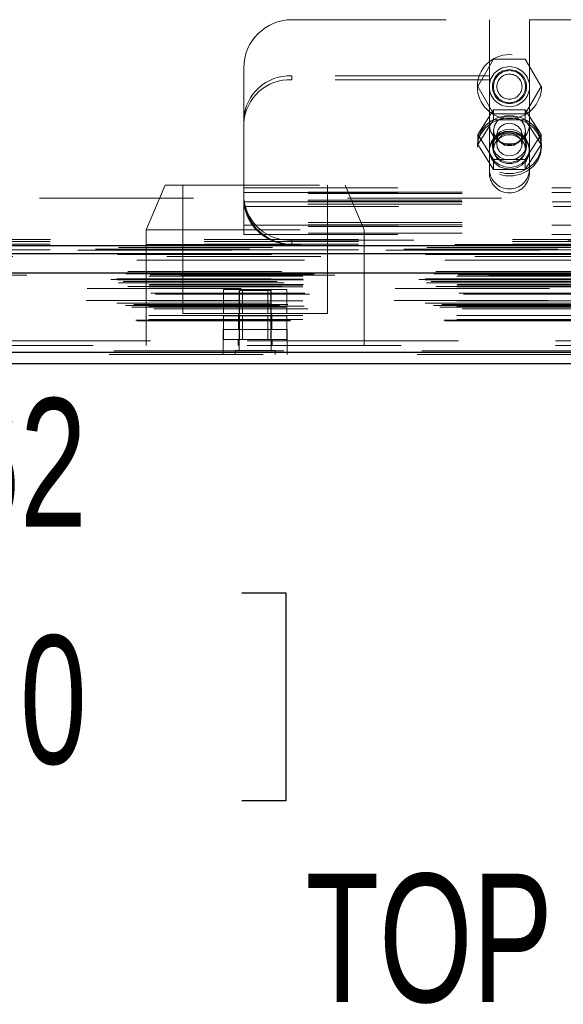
# Model space of a CAD drawing. Header units: inches. Extents: x 0.2 to 10.8, y 0.2 to 8.2.
# Tile 61 of 112: x 3.499 to 3.852, y 6.696 to 7.336. Entities that reach past the tile are written whole.
import ezdxf

# ---------------------------------------------------------------- set-up
doc = ezdxf.new("R2010")
doc.units = ezdxf.units.IN
doc.header["$MEASUREMENT"] = 0
doc.linetypes.add('HIDDEN', pattern=[0.075, 0.05, -0.025])
doc.layers.add('DIMENSIONS', color=140, linetype='Continuous')
doc.styles.add('SLDTEXTSTYLE0', font='TXT', dxfattribs={"width": 0.7})
doc.dimstyles.new('SLDDIMSTYLE1', dxfattribs={"dimtxt": 0.084961, "dimasz": 0.13, "dimexe": 0, "dimexo": 0.0625, "dimgap": 0.02124, "dimtad": 0, "dimtih": 1, "dimtoh": 1, "dimlfac": 12, "dimrnd": 1e-09, "dimzin": 12, "dimdsep": 46, "dimtxsty": 'SLDTEXTSTYLE0', "dimsah": 1, "dimcen": 0.09, "dimadec": 0, "dimazin": 3, "dimtfac": 1, "dimtmove": 0, "dimatfit": 0, "dimfxl": 0, "dimfrac": 2, "dimtolj": 1, "dimtzin": 12, "dimarcsym": 0})

# ---------------------------------------------------------------- blocks, each defined once
blk = doc.blocks.new('_D_11')
at = {"layer": 'DIMENSIONS'}
for p, q in [((2.91534, 7.16208), (2.91534, 6.83842)), ((3.04995, 7.08901), (3.04995, 6.83842)), ((2.91534, 6.96342), (2.66534, 6.96342)), ((3.04995, 6.96342), (3.27563, 6.96342)), ((3.39076, 6.96342), (3.36223, 6.96342)), ((3.36223, 6.96342), (3.36223, 6.82838)), ((3.64323, 6.96342), (3.67176, 6.96342)), ((3.67176, 6.96342), (3.67176, 6.82838)), ((3.36223, 6.82838), (3.39076, 6.82838)), ((3.67176, 6.82838), (3.64323, 6.82838))]:
    blk.add_line(p, q, dxfattribs=at)
for points in [[(2.91534, 6.96342), (2.78534, 6.98342), (2.78534, 6.94342)], [(3.04995, 6.96342), (3.17995, 6.94342), (3.17995, 6.98342)]]:
    blk.add_solid(points, dxfattribs=at)
at = {"layer": 'DIMENSIONS', "char_height": 0.083333, "attachment_point": 1, "style": 'SLDTEXTSTYLE0'}
for s, insert in [('1.62', (3.39076, 7.08986)), ('41.0', (3.39076, 6.93581))]:
    blk.add_mtext(s, dxfattribs=dict(at, insert=insert))

msp = doc.modelspace()

# ---------------------------------------------------------------- linework, layer by layer
at = {"color": 7, "linetype": 'HIDDEN', "lineweight": 18}
for p, q in [((3.6757579, 7.3358393), (3.8039038, 7.3358393)), ((3.8039038, 7.3358393), (3.8039038, 7.2993545)), ((3.8299454, 7.3358393), (3.8299454, 7.2993545)), ((3.8299454, 7.3358393), (4.0007371, 7.3358393)), ((3.6445079, 7.2710324), (3.6445079, 7.3045893)), ((3.7964287, 7.2923393), (3.8066766, 7.3100893)), ((3.8066766, 7.3100893), (3.8271726, 7.3100893)), ((3.8271726, 7.3100893), (3.8374205, 7.2923393)), ((3.6757579, 7.2993545), (3.6757579, 7.2968188)), ((3.8039038, 7.2993545), (3.6757579, 7.2993545)), ((3.8039038, 7.2968188), (3.8039038, 7.2993545)), ((4.0007371, 7.2993545), (3.8299454, 7.2993545)), ((3.8299454, 7.2968188), (3.8299454, 7.2993545)), ((3.8039038, 7.2968188), (3.6757579, 7.2968188)), ((3.8066766, 7.2745893), (3.7964287, 7.2923393)), ((3.8039038, 7.2354542), (3.8039038, 7.2968188)), ((3.8374205, 7.2923393), (3.8271726, 7.2745893)), ((3.8299454, 7.2354542), (3.8299454, 7.2968188)), ((4.0007371, 7.2968188), (3.8299454, 7.2968188)), ((3.8066766, 7.2772955), (3.7964287, 7.2612085)), ((3.8066766, 7.2707801), (3.8066766, 7.2772955)), ((3.8271726, 7.2772955), (3.8066766, 7.2772955)), ((3.8271726, 7.2745893), (3.8066766, 7.2745893)), ((3.8271726, 7.2707801), (3.8271726, 7.2772955)), ((3.8374205, 7.2612085), (3.8271726, 7.2772955)), ((3.6445079, 7.2684967), (3.6445079, 7.2710324)), ((3.6445079, 7.2015054), (3.6445079, 7.2684967)), ((3.8066766, 7.2707801), (3.7964287, 7.2546931)), ((3.8271726, 7.2707801), (3.8066766, 7.2707801)), ((3.8374205, 7.2546931), (3.8271726, 7.2707801)), ((3.7964287, 7.2546931), (3.7964287, 7.2612085)), ((3.7964287, 7.2612085), (3.8066766, 7.2451215)), ((3.8065079, 7.2637794), (3.8065079, 7.2516732)), ((3.8087621, 7.2612085), (3.8087621, 7.2546931)), ((3.8250871, 7.2546931), (3.8250871, 7.2612085)), ((3.8271726, 7.2451215), (3.8374205, 7.2612085)), ((3.8273413, 7.2516732), (3.8273413, 7.2637794)), ((3.8374205, 7.2546931), (3.8374205, 7.2612085)), ((3.7960913, 7.2546931), (3.7960913, 7.2531083)), ((3.7964287, 7.2546931), (3.8066766, 7.2386062)), ((3.8058829, 7.2546931), (3.8058829, 7.2531083)), ((3.8271726, 7.2386062), (3.8374205, 7.2546931)), ((3.8279663, 7.2531083), (3.8279663, 7.2546931)), ((3.8377579, 7.2531083), (3.8377579, 7.2546931)), ((3.8066766, 7.2451215), (3.8271726, 7.2451215)), ((3.8066766, 7.2386062), (3.8066766, 7.2451215)), ((3.8271726, 7.2386062), (3.8271726, 7.2451215)), ((3.8066766, 7.2386062), (3.8271726, 7.2386062)), ((3.5935293, 7.2284115), (3.5810293, 7.1992448)), ((3.5935293, 7.2284115), (3.710196, 7.2284115)), ((3.6049877, 7.2284115), (3.6049877, 7.1450782)), ((3.6987377, 7.1450782), (3.6987377, 7.2284115)), ((3.722696, 7.1992448), (3.710196, 7.2284115)), ((3.6445079, 7.2265893), (4.1861746, 7.2265893)), ((3.6445079, 7.2265893), (4.1861746, 7.2265893)), ((4.1861746, 7.223719), (3.6445079, 7.223719)), ((3.6445079, 7.2235893), (4.1861746, 7.2235893)), ((4.1861746, 7.2228757), (3.6445079, 7.2228757)), ((4.8118413, 7.2198393), (3.0188413, 7.2198393)), ((4.1861746, 7.217719), (3.6445079, 7.217719)), ((4.1861746, 7.2174379), (3.6445079, 7.2174379)), ((4.1860676, 7.2185225), (3.6446149, 7.2185225)), ((4.1860676, 7.2159868), (3.6446149, 7.2159868)), ((3.6447238, 7.2175893), (4.1859588, 7.2175893)), ((3.6452273, 7.2145893), (4.1854552, 7.2145893)), ((3.6452273, 7.2145893), (4.1854552, 7.2145893)), ((4.1861746, 7.2040411), (3.6445079, 7.2040411)), ((4.1861746, 7.2025901), (3.6445079, 7.2025901)), ((3.6445079, 7.202309), (4.1861746, 7.202309)), ((3.5810293, 7.1992448), (3.722696, 7.1992448)), ((3.5810293, 7.1992448), (3.5810293, 7.1242448)), ((4.1861746, 7.2015054), (3.6445079, 7.2015054)), ((3.6445079, 7.196309), (3.6445079, 7.2015054)), ((4.1861746, 7.1971522), (3.6445079, 7.1971522)), ((3.6445079, 7.196309), (4.1861746, 7.196309)), ((3.722696, 7.1242448), (3.722696, 7.1992448)), ((3.0188413, 7.193006), (4.8118413, 7.193006)), ((3.0188413, 7.193006), (4.8118413, 7.193006)), ((3.0188413, 7.1917381), (4.8118413, 7.1917381)), ((3.0188413, 7.190006), (4.8118413, 7.190006)), ((3.0189171, 7.193006), (4.8117654, 7.193006)), ((3.0189171, 7.193006), (4.8117654, 7.193006)), ((3.0189171, 7.193006), (4.8117654, 7.193006)), ((3.0189171, 7.193006), (4.8117654, 7.193006)), ((3.6757579, 7.190006), (3.6757579, 7.1925417)), ((4.1549246, 7.1925417), (3.6757579, 7.1925417)), ((4.8483095, 7.1868161), (2.9823315, 7.1868161)), ((4.8367869, 7.1860924), (2.9938515, 7.1860924)), ((3.0188413, 7.1863878), (4.8118413, 7.1863878)), ((2.9945613, 7.1819655), (4.8360806, 7.1819655)), ((4.8691666, 7.1722448), (2.9614752, 7.1722448)), ((2.9669179, 7.1712784), (4.863724, 7.1712784)), ((4.8635143, 7.1713053), (2.9671276, 7.1713053)), ((2.9678815, 7.1708269), (4.8627603, 7.1708269)), ((2.9678815, 7.1708269), (4.8627603, 7.1708269)), ((2.9836179, 7.170156), (4.8470239, 7.170156)), ((2.9836179, 7.170156), (4.8470239, 7.170156)), ((2.9896978, 7.1702264), (4.8409441, 7.1702264)), ((2.9896978, 7.1702264), (4.8409441, 7.1702264)), ((2.9904708, 7.1707736), (4.840171, 7.1707736)), ((2.9904708, 7.1707736), (4.840171, 7.1707736)), ((2.9580995, 7.1669774), (4.8725424, 7.1669774)), ((2.9580995, 7.1669774), (4.8725424, 7.1669774)), ((2.9621453, 7.1674027), (4.8684966, 7.1674027)), ((2.9622352, 7.1668931), (4.8684067, 7.1668931)), ((2.9631682, 7.1648397), (4.8674737, 7.1648397)), ((4.8662063, 7.1657888), (2.9644745, 7.1657888)), ((2.9707153, 7.1648087), (4.8599266, 7.1648087)), ((2.9827846, 7.1693129), (4.8478573, 7.1693129)), ((2.9827846, 7.1693129), (4.8478573, 7.1693129)), ((2.9827846, 7.1672393), (4.8478573, 7.1672393)), ((2.9827846, 7.1672393), (4.8478573, 7.1672393)), ((2.9832013, 7.1668226), (4.8474406, 7.1668226)), ((2.9832013, 7.163906), (4.8474406, 7.163906)), ((3.0035848, 7.1699115), (4.8270014, 7.1699115)), ((2.9691399, 7.1624392), (4.8614967, 7.1624392)), ((2.9827846, 7.1634893), (4.8478573, 7.1634893)), ((2.9827846, 7.1634893), (4.8478573, 7.1634893)), ((2.9827846, 7.1623162), (4.8478573, 7.1623162)), ((2.9840472, 7.1581452), (4.8466171, 7.1581452)), ((2.9870798, 7.1574702), (4.8435621, 7.1574702)), ((2.9870798, 7.1574702), (4.8435621, 7.1574702)), ((4.8428298, 7.1612057), (2.9878064, 7.1612057)), ((3.6313667, 7.1450782), (3.6313667, 7.1604948)), ((3.6416147, 7.1604948), (3.6313667, 7.1604948)), ((3.6622793, 7.1599115), (3.641446, 7.1599115)), ((3.641446, 7.1599115), (3.641446, 7.120849)), ((3.6416147, 7.1450782), (3.6416147, 7.1604948)), ((3.6621106, 7.1604948), (3.6416147, 7.1604948)), ((3.6437002, 7.1604948), (3.6437002, 7.1450782)), ((3.6600252, 7.1450782), (3.6600252, 7.1604948)), ((3.6621106, 7.1450782), (3.6621106, 7.1604948)), ((3.6723586, 7.1604948), (3.6621106, 7.1604948)), ((3.6622793, 7.120849), (3.6622793, 7.1599115)), ((3.6723586, 7.1450782), (3.6723586, 7.1604948)), ((4.8621287, 7.1516239), (2.9685198, 7.1516239)), ((2.9827846, 7.1531455), (4.8478573, 7.1531455)), ((4.8420924, 7.1534635), (2.9885587, 7.1534635)), ((2.9677319, 7.1501651), (4.86291, 7.1501651)), ((2.9717693, 7.1489969), (4.8588619, 7.1489969)), ((2.9730343, 7.1507494), (4.8576076, 7.1507494)), ((2.9827846, 7.1497005), (4.8478573, 7.1497005)), ((2.9837033, 7.1496936), (4.8469278, 7.1496936)), ((2.9861506, 7.1479739), (4.8444913, 7.1479739)), ((3.6049877, 7.1450782), (3.6518627, 7.1450782)), ((3.6410293, 7.1450782), (3.6410293, 7.1346615)), ((3.6518627, 7.1450782), (3.6987377, 7.1450782)), ((3.662696, 7.1346615), (3.662696, 7.1450782)), ((2.9743366, 7.1407325), (4.8563052, 7.1407325)), ((2.9750674, 7.1402998), (4.8555745, 7.1402998)), ((2.9827846, 7.1436657), (4.8478573, 7.1436657)), ((2.9827846, 7.1411331), (4.8478573, 7.1411331)), ((2.9827846, 7.1411331), (4.8478573, 7.1411331)), ((3.6313667, 7.1279948), (3.6313667, 7.1434115)), ((3.6416147, 7.1434115), (3.6313667, 7.1434115)), ((3.6416147, 7.1279948), (3.6416147, 7.1434115)), ((3.6621106, 7.1434115), (3.6416147, 7.1434115)), ((3.6437002, 7.1434115), (3.6437002, 7.1279948)), ((3.6600252, 7.1279948), (3.6600252, 7.1434115)), ((3.6621106, 7.1279948), (3.6621106, 7.1434115)), ((3.6723586, 7.1434115), (3.6621106, 7.1434115)), ((3.6723586, 7.1279948), (3.6723586, 7.1434115)), ((3.672696, 7.1346615), (3.6310293, 7.1346615)), ((3.6310293, 7.1346615), (3.6310293, 7.1279948)), ((3.672696, 7.1279948), (3.672696, 7.1346615)), ((3.0467514, 7.1272448), (4.7838348, 7.1272448)), ((3.0467514, 7.1272448), (4.7838348, 7.1272448)), ((4.7838348, 7.1272448), (3.0468071, 7.1272448)), ((4.7838348, 7.1272448), (3.0468071, 7.1272448)), ((3.672696, 7.1279948), (3.6310293, 7.1279948)), ((3.6310293, 7.1279948), (3.6310293, 7.1242448)), ((3.640821, 7.1279948), (3.640821, 7.1242448)), ((3.6629043, 7.1242448), (3.6629043, 7.1279948)), ((3.672696, 7.1242448), (3.672696, 7.1279948)), ((4.8600821, 7.1207239), (2.9705598, 7.1207239)), ((2.9705598, 7.1207239), (4.8600821, 7.1207239)), ((2.9705598, 7.119682), (4.8600821, 7.119682)), ((3.0467514, 7.1242448), (4.7838348, 7.1242448)), ((3.6310014, 7.1242448), (3.6310014, 7.1182448)), ((3.6310571, 7.1242448), (3.6310571, 7.1182448)), ((3.6648835, 7.120849), (3.6388418, 7.120849)), ((3.6388418, 7.120849), (3.6388418, 7.1182448)), ((3.6648835, 7.1182448), (3.6648835, 7.120849)), ((3.6726681, 7.1182448), (3.6726681, 7.1242448)), ((3.6727238, 7.1182448), (3.6727238, 7.1242448)), ((4.857137, 7.1182448), (2.9735049, 7.1182448))]:
    msp.add_line(p, q, dxfattribs=at)
at = {"color": 7, "linetype": 'Continuous', "lineweight": 25}
for p, q in [((3.0188413, 7.1892024), (4.8118413, 7.1892024)), ((3.0188413, 7.184006), (4.8118413, 7.184006)), ((4.8691666, 7.171203), (2.9614752, 7.171203)), ((4.8600821, 7.119682), (2.9705598, 7.119682)), ((4.857137, 7.1122448), (2.9735049, 7.1122448))]:
    msp.add_line(p, q, dxfattribs=at)
at = {"color": 7, "linetype": 'HIDDEN', "lineweight": 18, "flags": 128}
for points in [[(3.7960913, 7.2546931), (3.7966967, 7.2592118), (3.7984776, 7.2634678), (3.8013306, 7.2672138), (3.8050899, 7.2702322), (3.809537, 7.2723476), (3.8144134, 7.2734369), (3.8194358, 7.2734369), (3.8243122, 7.2723476), (3.8287593, 7.2702322), (3.8325186, 7.2672138), (3.8353716, 7.2634678), (3.8371526, 7.2592118), (3.8377579, 7.2546931), (3.8371526, 7.2501745), (3.8353716, 7.2459185), (3.8325186, 7.2421725), (3.8287593, 7.2391541), (3.8243122, 7.2370387), (3.8194358, 7.2359494), (3.8144134, 7.2359494), (3.809537, 7.2370387), (3.8050899, 7.2391541), (3.8013306, 7.2421725), (3.7984776, 7.2459185), (3.7966967, 7.2501745), (3.7960913, 7.2546931)], [(3.8273413, 7.2637794), (3.8267131, 7.2670084), (3.8249042, 7.2698478), (3.8221329, 7.2719553), (3.8187334, 7.2730767), (3.8151158, 7.2730767), (3.8117163, 7.2719553), (3.808945, 7.2698478), (3.8071361, 7.2670084), (3.8065079, 7.2637794), (3.8071361, 7.2605505), (3.808945, 7.2577111), (3.8117163, 7.2556035), (3.8151158, 7.2544822), (3.8187334, 7.2544822), (3.8221329, 7.2556035), (3.8249042, 7.2577111), (3.8267131, 7.2605505), (3.8273413, 7.2637794)], [(3.7960913, 7.2531083), (3.7966967, 7.2576269), (3.7984776, 7.261883), (3.8013306, 7.265629), (3.8050899, 7.2686474), (3.809537, 7.2707628), (3.8144134, 7.2718521), (3.8194358, 7.2718521), (3.8243122, 7.2707628), (3.8287593, 7.2686474), (3.8325186, 7.265629), (3.8353716, 7.261883), (3.8371526, 7.2576269), (3.8377579, 7.2531083), (3.8371526, 7.2485897), (3.8353716, 7.2443337), (3.8325186, 7.2405876), (3.8287593, 7.2375692), (3.8243122, 7.2354539), (3.8194358, 7.2343646), (3.8144134, 7.2343646), (3.809537, 7.2354539), (3.8050899, 7.2375692), (3.8013306, 7.2405876), (3.7984776, 7.2443337), (3.7966967, 7.2485897), (3.7960913, 7.2531083)], [(3.8250871, 7.2612085), (3.8244658, 7.2640395), (3.8226964, 7.2664395), (3.8200483, 7.2680431), (3.8169246, 7.2686063), (3.813801, 7.2680431), (3.8111528, 7.2664395), (3.8093834, 7.2640395), (3.8087621, 7.2612085), (3.8093834, 7.2583775), (3.8111528, 7.2559775), (3.813801, 7.2543739), (3.8169246, 7.2538108), (3.8200483, 7.2543739), (3.8226964, 7.2559775), (3.8244658, 7.2583775), (3.8250871, 7.2612085)], [(3.8299454, 7.2516732), (3.829367, 7.2551516), (3.8276829, 7.2583209), (3.825043, 7.2608995), (3.8216817, 7.2626583), (3.8178977, 7.2634411), (3.8140272, 7.2631782), (3.8104142, 7.2618931), (3.8073797, 7.2596998), (3.8051932, 7.2567934), (3.8040492, 7.253432), (3.8040492, 7.2499144), (3.8051932, 7.246553), (3.8073797, 7.2436465), (3.8104142, 7.2414533), (3.8140272, 7.2401682), (3.8178977, 7.2399053), (3.8216817, 7.2406881), (3.825043, 7.2424469), (3.8276829, 7.2450255), (3.829367, 7.2481948), (3.8299454, 7.2516732)], [(3.8299454, 7.2505726), (3.829367, 7.254051), (3.8276829, 7.2572203), (3.825043, 7.2597989), (3.8216817, 7.2615578), (3.8178977, 7.2623405), (3.8140272, 7.2620776), (3.8104142, 7.2607925), (3.8073797, 7.2585993), (3.8051932, 7.2556928), (3.8040492, 7.2523315), (3.8040492, 7.2488138), (3.8051932, 7.2454524), (3.8073797, 7.242546), (3.8104142, 7.2403528), (3.8140272, 7.2390676), (3.8178977, 7.2388047), (3.8216817, 7.2395875), (3.825043, 7.2413463), (3.8276829, 7.2439249), (3.829367, 7.2470942), (3.8299454, 7.2505726)], [(3.8058829, 7.2546931), (3.8064812, 7.2579425), (3.8082112, 7.2608397), (3.8108854, 7.2630708), (3.814214, 7.2643941), (3.8178364, 7.2646661), (3.82136, 7.2638574), (3.8244029, 7.2620556), (3.8266355, 7.259456), (3.8278157, 7.2563403), (3.8278157, 7.253046), (3.8266355, 7.2499303), (3.8244029, 7.2473306), (3.82136, 7.2455289), (3.8178364, 7.2447202), (3.814214, 7.2449922), (3.8108854, 7.2463155), (3.8082112, 7.2485466), (3.8064812, 7.2514438), (3.8058829, 7.2546931)], [(3.8058829, 7.2531083), (3.8064812, 7.2563576), (3.8082112, 7.2592548), (3.8108854, 7.261486), (3.814214, 7.2628093), (3.8178364, 7.2630813), (3.82136, 7.2622726), (3.8244029, 7.2604708), (3.8266355, 7.2578712), (3.8278157, 7.2547555), (3.8278157, 7.2514612), (3.8266355, 7.2483455), (3.8244029, 7.2457458), (3.82136, 7.243944), (3.8178364, 7.2431354), (3.814214, 7.2434074), (3.8108854, 7.2447307), (3.8082112, 7.2469618), (3.8064812, 7.249859), (3.8058829, 7.2531083)], [(3.8273413, 7.2516732), (3.8267131, 7.2549021), (3.8249042, 7.2577416), (3.8221329, 7.2598491), (3.8187334, 7.2609705), (3.8151158, 7.2609705), (3.8117163, 7.2598491), (3.808945, 7.2577416), (3.8071361, 7.2549021), (3.8065079, 7.2516732), (3.8071361, 7.2484443), (3.808945, 7.2456048), (3.8117163, 7.2434973), (3.8151158, 7.2423759), (3.8187334, 7.2423759), (3.8221329, 7.2434973), (3.8249042, 7.2456048), (3.8267131, 7.2484443), (3.8273413, 7.2516732)], [(3.8210059, 7.2610998), (3.81799, 7.2620276), (3.814812, 7.2618388), (3.8119556, 7.2605622), (3.8098557, 7.258392), (3.8088319, 7.2556587), (3.8090402, 7.2527785), (3.8104489, 7.2501897), (3.8128434, 7.2482865), (3.8158592, 7.2473587), (3.8190372, 7.2475475), (3.8218936, 7.2488241), (3.8239935, 7.2509943), (3.8250173, 7.2537275), (3.824809, 7.2566078), (3.8234004, 7.2591966), (3.8210059, 7.2610998)], [(4.8815193, 7.1898238), (3.9306195, 7.1898242), (2.949135, 7.1898238)], [(2.9625277, 7.1832368), (3.8371073, 7.18324), (4.8681077, 7.1832368)], [(2.9625301, 7.1832368), (3.9554892, 7.183237), (4.8681136, 7.1832368)], [(4.8632261, 7.187933), (3.9306195, 7.1879338), (2.96742, 7.187933)], [(4.8368122, 7.1860923), (3.9306195, 7.1860916), (2.9938564, 7.1860923)], [(2.9750697, 7.1796966), (3.900029, 7.1796963), (4.8555792, 7.1796966)], [(2.9838364, 7.1796784), (3.900029, 7.1796783), (4.8468019, 7.1796784)]]:
    msp.add_lwpolyline(points, dxfattribs=at)
at = {"color": 7, "linetype": 'HIDDEN', "lineweight": 18}
for radius in [0.0208333, 0.0130208, 0.0110417, 0.0104167, 0.0081625]:
    msp.add_circle((3.8169246, 7.2923393), radius, dxfattribs=at)
for centre, radius, start, end in [((3.6757579, 7.3045893), 0.03125, 90, 180), ((3.6743626, 7.2694928), 0.0298943, 87.3246633, 177.0478591), ((3.6743626, 7.2669571), 0.0298943, 87.3246633, 177.0478591), ((3.8169246, 7.268131), 0.0130208, 180, 0), ((3.8169246, 7.2389203), 0.013054, 184.087218, 355.912782), ((3.8169246, 7.2363846), 0.013054, 184.087218, 355.912782), ((3.6745165, 7.2227095), 0.0301933, 187.9709354, 272.3565163), ((3.6745165, 7.2201737), 0.0301933, 187.9709354, 272.3565163), ((3.6757579, 7.221256), 0.03125, 192.317766, 270)]:
    msp.add_arc(centre, radius, start, end, dxfattribs=at)
msp.add_open_spline([(3.6445079, 7.221256), (3.6445079, 7.2208295), (3.6445166, 7.2203614), (3.6445622, 7.2193456), (3.6446, 7.2187907), (3.6447118, 7.2176464), (3.6447855, 7.2170545), (3.644976, 7.2158322), (3.6450919, 7.2152096), (3.6452273, 7.2145893)], degree=3, knots=[0, 0, 0, 0, 0.25, 0.25, 0.5, 0.5, 0.75, 0.75, 1, 1, 1, 1], dxfattribs=at)

# ---------------------------------------------------------------- texts
at = {"layer": 'DIMENSIONS', "insert": (3.8753626, 6.7810369), "char_height": 0.08333333, "attachment_point": 2, "style": 'SLDTEXTSTYLE0'}
msp.add_mtext('TOP VIEW', dxfattribs=at)

# ---------------------------------------------------------------- dimensions: what is measured, and where the dimension line sits
at = {"layer": 'DIMENSIONS'}
dim = msp.add_linear_dim(base=(3.0499502, 6.9634157), p1=(2.9153413, 7.212082), p2=(3.0499502, 7.1390086), dimstyle='SLDDIMSTYLE1', dxfattribs=at)
dim.commit()
dim.dimension.update_dxf_attribs({"geometry": '_D_11', "text_midpoint": (3.5169986, 6.9634157), "dimtype": 160})

doc.saveas('drawing.dxf')
